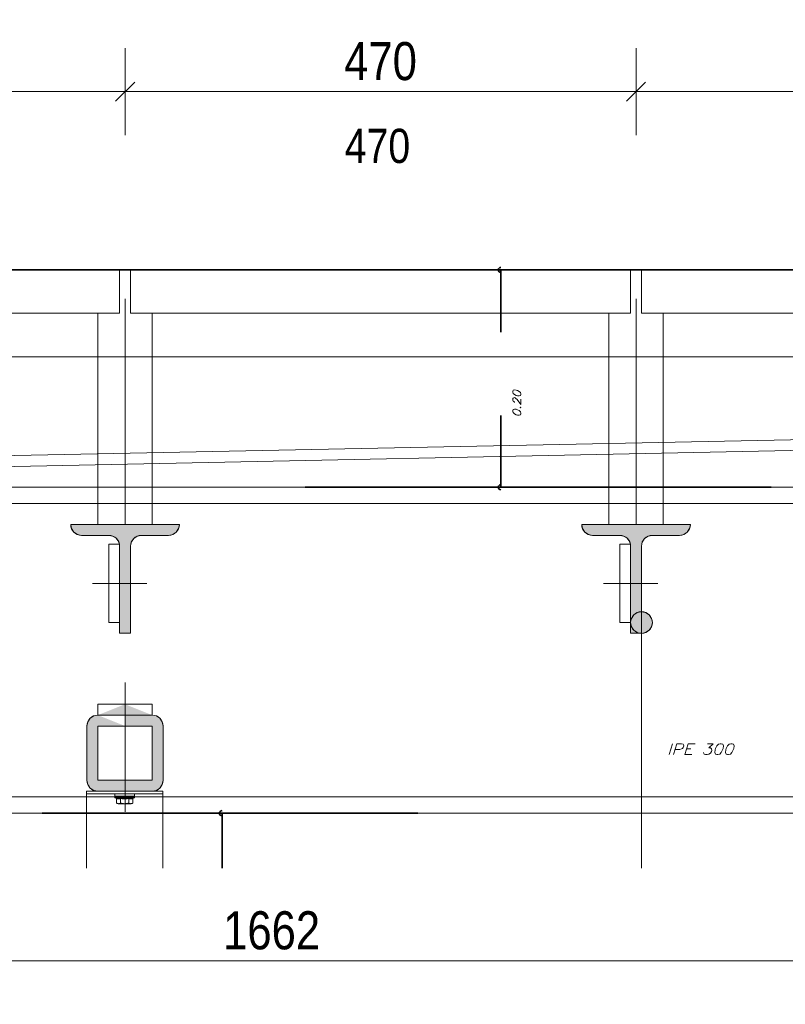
# Model space of a CAD drawing. Header units: millimetres. Extents: x 0 to 96, y -6 to 70.6.
# Tile 26 of 138: x 27.2 to 30.7, y -5.5 to -1. Entities that reach past the tile are written whole.
import ezdxf

# ---------------------------------------------------------------- set-up
doc = ezdxf.new("R2010")
doc.units = ezdxf.units.MM
doc.linetypes.add('HIDDENX2', pattern=[0.75, 0.5, -0.25])
doc.styles.add('Arial Narrow', font='ARIALN.TTF')
doc.styles.add('Italic', font='Italic', dxfattribs={"width": 1.15})
doc.dimstyles.new('Arch_Strakon_dimstyle', dxfattribs={"dimtxt": 15.75, "dimasz": 1, "dimexe": 1.25, "dimexo": 0.0625, "dimgap": 1, "dimtad": 0, "dimdec": 3, "dimzin": 12, "dimdsep": 46, "dimtxsty": 'Arial Narrow', "dimblk": 'Arrowhead_Tick', "dimsah": 1, "dimcen": 0, "dimse1": 1, "dimse2": 1, "dimclrd": 6, "dimclrt": 2, "dimazin": 0, "dimtfac": 1, "dimtdec": 4, "dimtmove": 0, "dimatfit": 3, "dimldrblk": 'NONE', "dimfxl": 1, "dimtvp": 1, "dimtolj": 1, "dimtzin": 0, "dimlwd": 13, "dimarcsym": 2})

# ---------------------------------------------------------------- blocks, each defined once
blk = doc.blocks.new('Arrowhead_Tick')
at = {"color": 0, "linetype": 'Continuous', "lineweight": -2}
for p, q in [((0, 20), (0, -10)), ((-1, 0), (0, 0)), ((10, 0), (0, 0))]:
    blk.add_line(p, q, dxfattribs=at)
at = {"color": 2, "linetype": 'Continuous', "lineweight": 35}
blk.add_line((4.42, 4.42), (-4.42, -4.42), dxfattribs=at)
blk = doc.blocks.new('*D91')
at = {"color": 6, "linetype": 'Continuous', "lineweight": 13}
blk.add_line((25.2536, -1.3386), (27.6663, -1.3386), dxfattribs=at)
at = {"layer": 'Defpoints', "color": 0}
for p in [(27.6763, -1.3386), (27.6763, -3.3306), (25.2436, -3.8306)]:
    blk.add_point(p, dxfattribs=at)
at = {"color": 6, "lineweight": 13, "xscale": 0.01, "yscale": 0.01, "zscale": 0.01}
for p, rotation in [((27.6763, -1.3386), 360), ((25.2436, -1.3386), 180)]:
    blk.add_blockref('Arrowhead_Tick', p, dxfattribs=dict(at, rotation=rotation))
at = {"color": 5, "lineweight": 0, "insert": (26.4599, -1.1993), "char_height": 0.175, "attachment_point": 5, "style": 'Arial Narrow'}
blk.add_mtext('\\A1;487', dxfattribs=at)
blk = doc.blocks.new('_None')
blk = doc.blocks.new('*D92')
at = {"color": 6, "linetype": 'Continuous', "lineweight": 13}
blk.add_line((27.6863, -1.3386), (30.0163, -1.3386), dxfattribs=at)
at = {"layer": 'Defpoints', "color": 0}
for p in [(30.0263, -1.3386), (27.6763, -3.3306), (30.0263, -3.3306)]:
    blk.add_point(p, dxfattribs=at)
at = {"color": 6, "lineweight": 13, "xscale": 0.01, "yscale": 0.01, "zscale": 0.01}
blk.add_blockref('Arrowhead_Tick', (30.0263, -1.3386), dxfattribs=at)
at = {"color": 6, "lineweight": 13, "xscale": 0.01, "yscale": 0.01, "zscale": 0.01, "rotation": 180}
blk.add_blockref('Arrowhead_Tick', (27.6763, -1.3386), dxfattribs=at)
at = {"color": 5, "lineweight": 0, "insert": (28.8513, -1.1993), "char_height": 0.175, "attachment_point": 5, "style": 'Arial Narrow'}
blk.add_mtext('\\A1;470', dxfattribs=at)
blk = doc.blocks.new('*D93')
at = {"color": 6, "linetype": 'Continuous', "lineweight": 13}
blk.add_line((30.0363, -1.3386), (32.4943, -1.3386), dxfattribs=at)
at = {"layer": 'Defpoints', "color": 0}
for p in [(32.5043, -1.3386), (32.5043, -3.3074), (30.0263, -3.3306)]:
    blk.add_point(p, dxfattribs=at)
at = {"color": 6, "lineweight": 13, "xscale": 0.01, "yscale": 0.01, "zscale": 0.01}
blk.add_blockref('Arrowhead_Tick', (32.5043, -1.3386), dxfattribs=at)
at = {"color": 6, "lineweight": 13, "xscale": 0.01, "yscale": 0.01, "zscale": 0.01, "rotation": 180}
blk.add_blockref('Arrowhead_Tick', (30.0263, -1.3386), dxfattribs=at)
at = {"color": 5, "lineweight": 0, "insert": (31.2653, -1.1993), "char_height": 0.175, "attachment_point": 5, "style": 'Arial Narrow'}
blk.add_mtext('\\A1;496', dxfattribs=at)
blk = doc.blocks.new('*D94')
at = {"color": 6, "linetype": 'Continuous', "lineweight": 13}
blk.add_line((24.2063, -5.3386), (32.4943, -5.3386), dxfattribs=at)
at = {"layer": 'Defpoints', "color": 0}
for p in [(32.5043, -4.3074), (24.1963, -4.5591), (32.5043, -5.3386)]:
    blk.add_point(p, dxfattribs=at)
at = {"color": 6, "lineweight": 13, "xscale": 0.01, "yscale": 0.01, "zscale": 0.01}
blk.add_blockref('Arrowhead_Tick', (32.5043, -5.3386), dxfattribs=at)
at = {"color": 6, "lineweight": 13, "xscale": 0.01, "yscale": 0.01, "zscale": 0.01, "rotation": 180}
blk.add_blockref('Arrowhead_Tick', (24.1963, -5.3386), dxfattribs=at)
at = {"color": 5, "lineweight": 0, "insert": (28.3503, -5.1993), "char_height": 0.175, "attachment_point": 5, "style": 'Arial Narrow'}
blk.add_mtext('\\A1;1662', dxfattribs=at)
blk = doc.blocks.new('*D95')
at = {"color": 6, "linetype": 'Continuous', "lineweight": 13}
blk.add_line((24.2063, -0.9386), (32.4943, -0.9386), dxfattribs=at)
at = {"layer": 'Defpoints', "color": 0}
for p in [(32.5043, -0.9386), (24.1963, -1.0037), (32.5043, -1.0889)]:
    blk.add_point(p, dxfattribs=at)
at = {"color": 6, "lineweight": 13, "xscale": 0.01, "yscale": 0.01, "zscale": 0.01}
for p, rotation in [((32.5043, -0.9386), 360), ((24.1963, -0.9386), 180)]:
    blk.add_blockref('Arrowhead_Tick', p, dxfattribs=dict(at, rotation=rotation))
at = {"color": 5, "lineweight": 0, "insert": (28.3503, -0.8473), "char_height": 0.081, "attachment_point": 5, "style": 'Arial Narrow'}
blk.add_mtext('\\A1;1662', dxfattribs=at)
blk = doc.blocks.new('*D215')
at = {"color": 6, "linetype": 'Continuous', "lineweight": 13}
blk.add_line((24.2063, -0.1691), (32.7943, -0.1691), dxfattribs=at)
at = {"layer": 'Defpoints', "color": 0}
for p in [(32.8043, -0.1691), (32.8043, -1.6675), (24.1963, -4.5591)]:
    blk.add_point(p, dxfattribs=at)
at = {"color": 6, "lineweight": 13, "xscale": 0.01, "yscale": 0.01, "zscale": 0.01}
blk.add_blockref('Arrowhead_Tick', (32.8043, -0.1691), dxfattribs=at)
at = {"color": 6, "lineweight": 13, "xscale": 0.01, "yscale": 0.01, "zscale": 0.01, "rotation": 180}
blk.add_blockref('Arrowhead_Tick', (24.1963, -0.1691), dxfattribs=at)
at = {"color": 2, "lineweight": 0, "insert": (28.5003, -0.04), "char_height": 0.1575, "attachment_point": 5, "style": 'Arial Narrow'}
blk.add_mtext('\\A1;1722', dxfattribs=at)

msp = doc.modelspace()

# ---------------------------------------------------------------- hatches: boundary and pattern name
at = {"lineweight": 13, "true_color": 0x003754}
for points in [[(27.6508073, -3.4239522), (27.6510539, -3.4261614), (27.651202, -3.4283793), (27.6512514, -3.4306016), (27.6512514, -3.8306016), (27.7012514, -3.8306016), (27.7012514, -3.4306016), (27.7050574, -3.4114674), (27.7158961, -3.3952462), (27.7321172, -3.3844076), (27.7512514, -3.3806016), (27.8762514, -3.3806016), (27.9116067, -3.3659569), (27.8953856, -3.3767955), (27.9224454, -3.3497357), (27.9262514, -3.3306016), (27.4262514, -3.3306016), (27.4300574, -3.3497357), (27.4408961, -3.3659569), (27.4571172, -3.3767955), (27.4762514, -3.3806016), (27.6012514, -3.3806016), (27.6183135, -3.3836028), (27.6333273, -3.3922462), (27.6444905, -3.4054942)], [(30.0008073, -3.4239522), (30.0010539, -3.4261614), (30.001202, -3.4283793), (30.0012514, -3.4306016), (30.0012514, -3.8306016), (30.0512514, -3.8306016), (30.0512514, -3.4306016), (30.0550574, -3.4114674), (30.0658961, -3.3952462), (30.0821172, -3.3844076), (30.1012514, -3.3806016), (30.2262514, -3.3806016), (30.2616067, -3.3659569), (30.2453856, -3.3767955), (30.2724454, -3.3497357), (30.2762514, -3.3306016), (29.7762514, -3.3306016), (29.7800574, -3.3497357), (29.7908961, -3.3659569), (29.8071172, -3.3767955), (29.8262514, -3.3806016), (29.9512514, -3.3806016), (29.9683135, -3.3836028), (29.9833273, -3.3922462), (29.9944905, -3.4054942)], [(27.5512514, -4.2079079), (27.6762514, -4.2079079), (27.6762514, -4.1579079)], [(27.8012514, -4.2079079), (27.6762514, -4.1579079), (27.6762514, -4.2079079)], [(27.6762514, -4.2579079), (27.5512514, -4.2579079), (27.5512514, -4.3829079), (27.5512514, -4.5079079), (27.6762514, -4.5079079), (27.6762514, -4.5579079), (27.5512514, -4.5579079), (27.5321172, -4.5541018), (27.5050574, -4.527042), (27.5158961, -4.5432632), (27.5012514, -4.5079079), (27.5012514, -4.3829079), (27.5012514, -4.2579079), (27.5050574, -4.2387737), (27.5158961, -4.2225525), (27.5321172, -4.2117139), (27.5512514, -4.2079079)], [(27.6762514, -4.2079079), (27.6762514, -4.2579079), (27.8012514, -4.2579079), (27.8012514, -4.3829079), (27.8012514, -4.5079079), (27.6762514, -4.5079079), (27.6762514, -4.5579079), (27.8012514, -4.5579079), (27.8203856, -4.5541018), (27.8366067, -4.5432632), (27.8474454, -4.527042), (27.8512514, -4.5079079), (27.8512514, -4.3829079), (27.8512514, -4.2579079), (27.8474454, -4.2387737), (27.8366067, -4.2225525), (27.8203856, -4.2117139)]]:
    msp.add_hatch(color=148, dxfattribs=at).paths.add_polyline_path(points)
at = {"lineweight": 13, "true_color": 0x00a8ff}
msp.add_hatch(color=140, dxfattribs=at).paths.add_polyline_path([(30.0012514, -3.7821351), (30.0050574, -3.8012692), (30.0158961, -3.8174904), (30.0321172, -3.8283291), (30.0512514, -3.8321351), (30.0703856, -3.8283291), (30.0866067, -3.8174904), (30.0974454, -3.8012692), (30.1012514, -3.7821351), (30.0974454, -3.7630009), (30.0866067, -3.7467797), (30.0703856, -3.7359411), (30.0512514, -3.7321351), (30.0321172, -3.7359411), (30.0158961, -3.7467797)])

# ---------------------------------------------------------------- linework, layer by layer
at = {"color": 2, "linetype": 'Continuous', "lineweight": 35}
for p, q in [((23.4852937, -2.1591492), (33.6136238, -2.1591492)), ((30.617604, -2.1591492), (28.5045542, -2.1591492)), ((29.4045542, -2.1591492), (29.4045542, -2.2541492)), ((29.4045542, -2.2541492), (29.4045542, -2.4457748)), ((29.4045542, -3.0641492), (29.4045542, -2.8284775)), ((29.4045542, -3.1591492), (29.4045542, -3.0641492)), ((30.64843, -3.1591492), (28.5045542, -3.1591492)), ((27.2954031, -4.6591492), (29.0222784, -4.6591492)), ((28.1222784, -4.6591492), (28.1222784, -4.7541492)), ((28.1222784, -4.7541492), (28.1222784, -4.9117746))]:
    msp.add_line(p, q, dxfattribs=at)
at = {"color": 6, "linetype": 'Continuous', "lineweight": 13}
for p, q in [((25.3512514, -2.1583457), (27.6512514, -2.1583457)), ((27.6512514, -2.1583388), (27.6512514, -2.3583457)), ((27.7012514, -2.1583442), (27.7012514, -2.3583511)), ((27.7012514, -2.1583511), (30.0012514, -2.1583511)), ((30.0012514, -2.1583442), (30.0012514, -2.3583511)), ((30.0512514, -2.1583442), (30.0512514, -2.3583511)), ((30.0512514, -2.1583511), (32.3512514, -2.1583511)), ((27.6762514, -2.2924802), (27.6762514, -3.3306016)), ((30.0262514, -2.2924802), (30.0262514, -3.3306016)), ((25.3512514, -2.3583457), (27.6512514, -2.3583457)), ((27.5512514, -2.3591492), (27.5512514, -3.3306016)), ((27.7012514, -2.3583511), (30.0012514, -2.3583511)), ((27.8012514, -2.3591492), (27.8012514, -3.3306016)), ((29.9012514, -2.3591492), (29.9012514, -3.3306016)), ((30.0512514, -2.3583511), (32.3512514, -2.3583511)), ((30.1512514, -2.3591492), (30.1512514, -3.3306016)), ((25.3012514, -2.5591492), (32.3680467, -2.5591492)), ((32.5042757, -3.1591423), (24.1962676, -3.1591423)), ((32.5042757, -3.2341423), (24.1962676, -3.2341423)), ((27.4262514, -3.3306016), (27.9262514, -3.3306016)), ((29.7762514, -3.3306016), (30.2762514, -3.3306016)), ((27.4762514, -3.3806016), (27.6012514, -3.3806016)), ((27.7512514, -3.3806016), (27.8762514, -3.3806016)), ((29.8262514, -3.3806016), (29.9512514, -3.3806016)), ((30.1012514, -3.3806016), (30.2262514, -3.3806016)), ((27.6012514, -3.7821351), (27.6012514, -3.4217562)), ((27.6012514, -3.4217562), (27.6512514, -3.4217562)), ((27.6512514, -3.4306016), (27.6512514, -3.8306016)), ((27.7012514, -3.4306016), (27.7012514, -3.8306016)), ((29.9512514, -3.7821351), (29.9512514, -3.4217562)), ((29.9512514, -3.4217562), (30.0012514, -3.4217562)), ((30.0012514, -3.4306016), (30.0012514, -3.8306016)), ((30.0512514, -3.4306016), (30.0512514, -3.8306016)), ((27.5266387, -3.6019457), (27.7759361, -3.6019457)), ((29.8766387, -3.6019457), (30.1259361, -3.6019457)), ((27.6512514, -3.7821351), (27.6012514, -3.7821351)), ((30.0012514, -3.7821351), (29.9512514, -3.7821351)), ((27.6512514, -3.8306016), (27.7012514, -3.8306016)), ((30.0012514, -3.8306016), (30.0512514, -3.8306016)), ((30.0512514, -3.8321351), (30.0512514, -4.9117746)), ((27.6762514, -4.6531317), (27.6762514, -4.0573574)), ((27.8012514, -4.1579079), (27.5512514, -4.1579079)), ((27.5512514, -4.1579079), (27.5512514, -4.2079079)), ((27.8012514, -4.2079079), (27.8012514, -4.1579079)), ((27.5512514, -4.2079079), (27.6762514, -4.2079079)), ((27.8012514, -4.2079079), (27.6762514, -4.2079079)), ((27.5012514, -4.3829079), (27.5012514, -4.2579079)), ((27.5512514, -4.3829079), (27.5512514, -4.2579079)), ((27.5512514, -4.2579079), (27.6762514, -4.2579079)), ((27.8012514, -4.2579079), (27.6762514, -4.2579079)), ((27.8012514, -4.3829079), (27.8012514, -4.2579079)), ((27.8512514, -4.3829079), (27.8512514, -4.2579079)), ((27.5012514, -4.3829079), (27.5012514, -4.5079079)), ((27.5512514, -4.3829079), (27.5512514, -4.5079079)), ((27.8012514, -4.3829079), (27.8012514, -4.5079079)), ((27.8512514, -4.3829079), (27.8512514, -4.5079079)), ((27.5512514, -4.5079079), (27.6762514, -4.5079079)), ((27.8012514, -4.5079079), (27.6762514, -4.5079079)), ((27.4995689, -4.9117746), (27.4995689, -4.5579079)), ((27.4995689, -4.5704078), (27.4995689, -4.5579079)), ((27.4995689, -4.5579079), (27.849569, -4.5579079)), ((27.849569, -4.5704078), (27.4995689, -4.5704078)), ((27.5512514, -4.5579079), (27.6762514, -4.5579079)), ((27.8012514, -4.5579079), (27.6762514, -4.5579079)), ((27.849569, -4.9117746), (27.849569, -4.5579079)), ((32.5042757, -4.5841423), (24.1962676, -4.5841423)), ((32.5042757, -4.6591423), (24.1962676, -4.6591423))]:
    msp.add_line(p, q, dxfattribs=at)
at = {"color": 7, "linetype": 'Continuous', "lineweight": 18}
for p, q in [((25.3012514, -3.0521511), (32.4792755, -2.90452)), ((25.3012514, -3.1021617), (32.4792755, -2.9545305))]:
    msp.add_line(p, q, dxfattribs=at)
at = {"color": 9, "linetype": 'Continuous', "lineweight": 0}
for p, q in [((27.9262514, -3.3306016), (27.4262514, -3.3306016)), ((27.4262514, -3.3306016), (27.4300574, -3.3497357)), ((27.4300574, -3.3497357), (27.4408961, -3.3659569)), ((27.9116067, -3.3659569), (27.9224454, -3.3497357)), ((27.9224454, -3.3497357), (27.9262514, -3.3306016)), ((30.2762514, -3.3306016), (29.7762514, -3.3306016)), ((29.7762514, -3.3306016), (29.7800574, -3.3497357)), ((29.7800574, -3.3497357), (29.7908961, -3.3659569)), ((30.2616067, -3.3659569), (30.2724454, -3.3497357)), ((30.2724454, -3.3497357), (30.2762514, -3.3306016)), ((27.4408961, -3.3659569), (27.4571172, -3.3767955)), ((27.4571172, -3.3767955), (27.4762514, -3.3806016)), ((27.4762514, -3.3806016), (27.6012514, -3.3806016)), ((27.6012514, -3.3806016), (27.6183135, -3.3836028)), ((27.6183135, -3.3836028), (27.6333273, -3.3922462)), ((27.6333273, -3.3922462), (27.6444905, -3.4054942)), ((27.7050574, -3.4114674), (27.7158961, -3.3952462)), ((27.7158961, -3.3952462), (27.7321172, -3.3844076)), ((27.7321172, -3.3844076), (27.7512514, -3.3806016)), ((27.7512514, -3.3806016), (27.8762514, -3.3806016)), ((27.8762514, -3.3806016), (27.8953856, -3.3767955)), ((27.8953856, -3.3767955), (27.9116067, -3.3659569)), ((29.7908961, -3.3659569), (29.8071172, -3.3767955)), ((29.8071172, -3.3767955), (29.8262514, -3.3806016)), ((29.8262514, -3.3806016), (29.9512514, -3.3806016)), ((29.9512514, -3.3806016), (29.9683135, -3.3836028)), ((29.9683135, -3.3836028), (29.9833273, -3.3922462)), ((29.9833273, -3.3922462), (29.9944905, -3.4054942)), ((30.0550574, -3.4114674), (30.0658961, -3.3952462)), ((30.0658961, -3.3952462), (30.0821172, -3.3844076)), ((30.0821172, -3.3844076), (30.1012514, -3.3806016)), ((30.1012514, -3.3806016), (30.2262514, -3.3806016)), ((30.2262514, -3.3806016), (30.2453856, -3.3767955)), ((30.2453856, -3.3767955), (30.2616067, -3.3659569)), ((27.6444905, -3.4054942), (27.6504628, -3.4217562)), ((27.6504628, -3.4217562), (27.6508073, -3.4239522)), ((27.6508073, -3.4239522), (27.6510539, -3.4261614)), ((27.6510539, -3.4261614), (27.651202, -3.4283793)), ((27.651202, -3.4283793), (27.6512514, -3.4306016)), ((27.6512514, -3.4306016), (27.6512514, -3.8306016)), ((27.7012514, -3.4306016), (27.7050574, -3.4114674)), ((27.7012514, -3.8306016), (27.7012514, -3.4306016)), ((29.9944905, -3.4054942), (30.0004628, -3.4217562)), ((30.0004628, -3.4217562), (30.0008073, -3.4239522)), ((30.0008073, -3.4239522), (30.0010539, -3.4261614)), ((30.0010539, -3.4261614), (30.001202, -3.4283793)), ((30.001202, -3.4283793), (30.0012514, -3.4306016)), ((30.0012514, -3.4306016), (30.0012514, -3.8306016)), ((30.0512514, -3.4306016), (30.0550574, -3.4114674)), ((30.0512514, -3.8306016), (30.0512514, -3.4306016)), ((30.0050574, -3.7630009), (30.0158961, -3.7467797)), ((30.0158961, -3.7467797), (30.0321172, -3.7359411)), ((30.0321172, -3.7359411), (30.0512514, -3.7321351)), ((30.0512514, -3.7321351), (30.0703856, -3.7359411)), ((30.0703856, -3.7359411), (30.0866067, -3.7467797)), ((30.0866067, -3.7467797), (30.0974454, -3.7630009)), ((30.0050574, -3.8012692), (30.0012514, -3.7821351)), ((30.0158961, -3.8174904), (30.0050574, -3.8012692)), ((30.0974454, -3.8012692), (30.0866067, -3.8174904)), ((30.0974454, -3.7630009), (30.1012514, -3.7821351)), ((30.1012514, -3.7821351), (30.0974454, -3.8012692)), ((27.6512514, -3.8306016), (27.7012514, -3.8306016)), ((30.0012514, -3.8306016), (30.0512514, -3.8306016)), ((30.0321172, -3.8283291), (30.0158961, -3.8174904)), ((30.0703856, -3.8283291), (30.0512514, -3.8321351)), ((30.0866067, -3.8174904), (30.0703856, -3.8283291)), ((27.5512514, -4.1579079), (27.6762514, -4.1579079)), ((27.6762514, -4.1579079), (27.8012514, -4.1579079)), ((27.8012514, -4.1579079), (27.8012514, -4.2079079)), ((27.5158961, -4.2225525), (27.5321172, -4.2117139)), ((27.5321172, -4.2117139), (27.5512514, -4.2079079)), ((27.5512514, -4.2079079), (27.6762514, -4.2079079)), ((27.6762514, -4.2079079), (27.8012514, -4.2079079)), ((27.6762514, -4.2579079), (27.6762514, -4.2079079)), ((27.8012514, -4.2079079), (27.8203856, -4.2117139)), ((27.8203856, -4.2117139), (27.8366067, -4.2225525)), ((27.5012514, -4.2579079), (27.5050574, -4.2387737)), ((27.5012514, -4.3829079), (27.5012514, -4.2579079)), ((27.5050574, -4.2387737), (27.5158961, -4.2225525)), ((27.5512514, -4.2579079), (27.5512514, -4.3829079)), ((27.8012514, -4.2579079), (27.6762514, -4.2579079)), ((27.8012514, -4.3829079), (27.8012514, -4.2579079)), ((27.8366067, -4.2225525), (27.8474454, -4.2387737)), ((27.8474454, -4.2387737), (27.8512514, -4.2579079)), ((27.8512514, -4.2579079), (27.8512514, -4.3829079)), ((27.5012514, -4.5079079), (27.5012514, -4.3829079)), ((27.5512514, -4.3829079), (27.5512514, -4.5079079)), ((27.8012514, -4.5079079), (27.8012514, -4.3829079)), ((27.8512514, -4.3829079), (27.8512514, -4.5079079)), ((27.5050574, -4.527042), (27.5012514, -4.5079079)), ((27.5158961, -4.5432632), (27.5050574, -4.527042)), ((27.5512514, -4.5079079), (27.6762514, -4.5079079)), ((27.6762514, -4.5579079), (27.6762514, -4.5079079)), ((27.6762514, -4.5079079), (27.8012514, -4.5079079)), ((27.8474454, -4.527042), (27.8366067, -4.5432632)), ((27.8512514, -4.5079079), (27.8474454, -4.527042)), ((27.5321172, -4.5541018), (27.5158961, -4.5432632)), ((27.5512514, -4.5579079), (27.5321172, -4.5541018)), ((27.8012514, -4.5579079), (27.6762514, -4.5579079)), ((27.8203856, -4.5541018), (27.8012514, -4.5579079)), ((27.8366067, -4.5432632), (27.8203856, -4.5541018))]:
    msp.add_line(p, q, dxfattribs=at)
at = {"color": 6, "linetype": 'HIDDENX2', "lineweight": 13, "ltscale": 0.5}
for p, q in [((27.6289768, -4.5794261), (27.6289768, -4.5714099)), ((27.720161, -4.5794261), (27.720161, -4.5714099)), ((27.7195689, -4.5804281), (27.6295689, -4.5804281)), ((27.6295689, -4.5879281), (27.6295689, -4.5804281)), ((27.7195689, -4.5879281), (27.6295689, -4.5879281)), ((27.6295689, -4.5879281), (27.6370412, -4.5908027)), ((27.6444411, -4.5804281), (27.6299789, -4.5804281)), ((27.6370412, -4.5908027), (27.6370412, -4.6129281)), ((27.7046968, -4.5804281), (27.6444411, -4.5804281)), ((27.655805, -4.6154281), (27.6464231, -4.6154281)), ((27.655805, -4.5908027), (27.655805, -4.6129281)), ((27.6933328, -4.6154281), (27.655805, -4.6154281)), ((27.6933328, -4.5908027), (27.6933328, -4.6129281)), ((27.7027147, -4.6154281), (27.6933328, -4.6154281)), ((27.7046968, -4.5804281), (27.719159, -4.5804281)), ((27.7195689, -4.5879281), (27.7120967, -4.5908027)), ((27.7120967, -4.5908027), (27.7120967, -4.6129281)), ((27.7195689, -4.5879281), (27.7195689, -4.5804281))]:
    msp.add_line(p, q, dxfattribs=at)
at = {"color": 6, "linetype": 'Continuous', "lineweight": 13}
msp.add_circle((30.0512514, -3.7821351), 0.05, dxfattribs=at)
at = {"color": 2, "linetype": 'Continuous', "lineweight": 35}
for centre in [(29.4045542, -2.1591492), (29.4045542, -2.1591492), (29.4045542, -3.1591492), (29.4045542, -3.1591492), (28.1222784, -4.6591492), (28.1222784, -4.6591492)]:
    msp.add_arc(centre, 0.011875, 90, 270, dxfattribs=at)
at = {"color": 6, "linetype": 'Continuous', "lineweight": 13}
for centre, start, end in [((27.4762514, -3.3306016), 180, 270), ((27.8762514, -3.3306016), 270, 0), ((29.8262514, -3.3306016), 180, 270), ((30.2262514, -3.3306016), 270, 0), ((27.6012514, -3.4306016), 0, 90), ((27.7512514, -3.4306016), 90, 180), ((29.9512514, -3.4306016), 0, 90), ((30.1012514, -3.4306016), 90, 180), ((27.5512514, -4.2579079), 90, 180), ((27.8012514, -4.2579079), 360, 90), ((27.5512514, -4.5079079), 180, 270), ((27.8012514, -4.5079079), 270, 0)]:
    msp.add_arc(centre, 0.05, start, end, dxfattribs=at)
at = {"color": 6, "linetype": 'HIDDENX2', "lineweight": 13, "ltscale": 0.5}
for centre, radius, start, end in [((27.6299788, -4.5794261), 0.001002, 180, 270.0011299), ((27.6464231, -4.5723675), 0.0206852, 243.0276971, 296.972237), ((27.6464231, -4.5965739), 0.0188541, 240.1582255, 299.8417375), ((27.6745689, -4.513687), 0.0793657, 256.3244771, 283.6755229), ((27.6745689, -4.5437615), 0.0716666, 254.8218141, 285.1781859), ((27.7027147, -4.5723675), 0.0206852, 243.027763, 296.9722813), ((27.7027147, -4.5965739), 0.0188542, 240.1582625, 299.8418056), ((27.719159, -4.5794261), 0.001002, 270.0003614, 0)]:
    msp.add_arc(centre, radius, start, end, dxfattribs=at)

# ---------------------------------------------------------------- texts
at = {"color": 2, "lineweight": 35, "style": 'Arial Narrow'}
msp.add_text('470', height=0.1575, dxfattribs=at).set_placement((28.6865029, -1.6671171))
at = {"color": 2, "lineweight": 35, "style": 'Italic', "width": 1.15}
msp.add_text('0.20', height=0.036, rotation=90, dxfattribs=at).set_placement((29.4960857, -2.8371261))
at = {"color": 1, "lineweight": 70, "style": 'Italic', "width": 1.15}
msp.add_text('IPE 300', height=0.05, dxfattribs=at).set_placement((30.1688108, -4.3897547))

# ---------------------------------------------------------------- dimensions: what is measured, and where the dimension line sits
at = {"lineweight": 0}
for base, p1, p2, text, override, picture, middle in [((32.8042757, -0.1690911), (24.1962676, -4.5591492), (32.8042757, -1.6675278), '1722', {"dimscale": 0.01, "dimtxt": 15.75, "dimasz": 1, "dimgap": 5, "dimtad": 1, "dimjust": 0, "dimtih": 0, "dimtoh": 0, "dimdec": 3, "dimdsep": 46, "dimtxsty": 'Arial Narrow', "dimclrd": 6, "dimclrt": 2, "dimtix": 1, "dimtofl": 255, "dimtmove": 0, "dimatfit": 2, "dimfxl": 0, "dimfxlon": 0, "dimtvp": 31.746032, "dimlwd": 13}, '*D215', (28.5002716, -0.1690911)), ((32.5042757, -0.9386212), (24.1962676, -1.0037095), (32.5042757, -1.0889492), '1662', {"dimscale": 0.01, "dimtxt": 8.1, "dimasz": 1, "dimgap": 5, "dimtad": 1, "dimjust": 0, "dimtih": 0, "dimtoh": 0, "dimdec": 3, "dimdsep": 46, "dimtxsty": 'Arial Narrow', "dimclrd": 6, "dimclrt": 5, "dimtix": 1, "dimtofl": 255, "dimtmove": 0, "dimatfit": 2, "dimfxl": 0, "dimfxlon": 0, "dimtvp": 61.728395, "dimlwd": 13}, '*D95', (28.3502716, -0.9386212)), ((30.0262514, -1.3386212), (27.6762514, -3.3306016), (30.0262514, -3.3306016), '470', {"dimscale": 0.01, "dimtxt": 17.5, "dimasz": 1, "dimgap": 5, "dimtad": 1, "dimjust": 0, "dimtih": 0, "dimtoh": 0, "dimdec": 3, "dimdsep": 46, "dimtxsty": 'Arial Narrow', "dimclrd": 6, "dimclrt": 5, "dimtix": 1, "dimtofl": 255, "dimtmove": 0, "dimatfit": 2, "dimfxl": 0, "dimfxlon": 0, "dimtvp": 28.571429, "dimlwd": 13}, '*D92', (28.8512514, -1.3386212)), ((32.5042757, -5.3386212), (24.1962676, -4.5591492), (32.5042757, -4.3073719), '1662', {"dimscale": 0.01, "dimtxt": 17.5, "dimasz": 1, "dimgap": 5, "dimtad": 1, "dimjust": 0, "dimtih": 0, "dimtoh": 0, "dimdec": 3, "dimdsep": 46, "dimtxsty": 'Arial Narrow', "dimclrd": 6, "dimclrt": 5, "dimtix": 1, "dimtofl": 255, "dimtmove": 0, "dimatfit": 2, "dimfxl": 0, "dimfxlon": 0, "dimtvp": 28.571429, "dimlwd": 13}, '*D94', (28.3502716, -5.3386212))]:
    dim = msp.add_linear_dim(base=base, p1=p1, p2=p2, text=text, dimstyle='Arch_Strakon_dimstyle', override=override, dxfattribs=at)
    dim.commit()
    dim.dimension.update_dxf_attribs({"geometry": picture, "text_midpoint": middle, "dimtype": 160})
for base, p1, p2, text, picture, middle in [((27.6762514, -1.3386212), (25.2436082, -3.8306016), (27.6762514, -3.3306016), '487', '*D91', (26.4599298, -1.3386212)), ((32.5042757, -1.3386212), (30.0262514, -3.3306016), (32.5042757, -3.3073719), '496', '*D93', (31.2652636, -1.3386212))]:
    dim = msp.add_linear_dim(base=base, p1=p1, p2=p2, angle=0, text=text, dimstyle='Arch_Strakon_dimstyle', override={"dimscale": 0.01, "dimtxt": 17.5, "dimasz": 1, "dimgap": 5, "dimtad": 1, "dimjust": 0, "dimtih": 0, "dimtoh": 0, "dimdec": 3, "dimdsep": 46, "dimtxsty": 'Arial Narrow', "dimclrd": 6, "dimclrt": 5, "dimtix": 1, "dimtofl": 255, "dimtmove": 0, "dimatfit": 2, "dimfxl": 0, "dimfxlon": 0, "dimtvp": 28.571429, "dimlwd": 13}, dxfattribs=at)
    dim.commit()
    dim.dimension.update_dxf_attribs({"geometry": picture, "text_midpoint": middle, "dimtype": 160})

doc.saveas('drawing.dxf')
